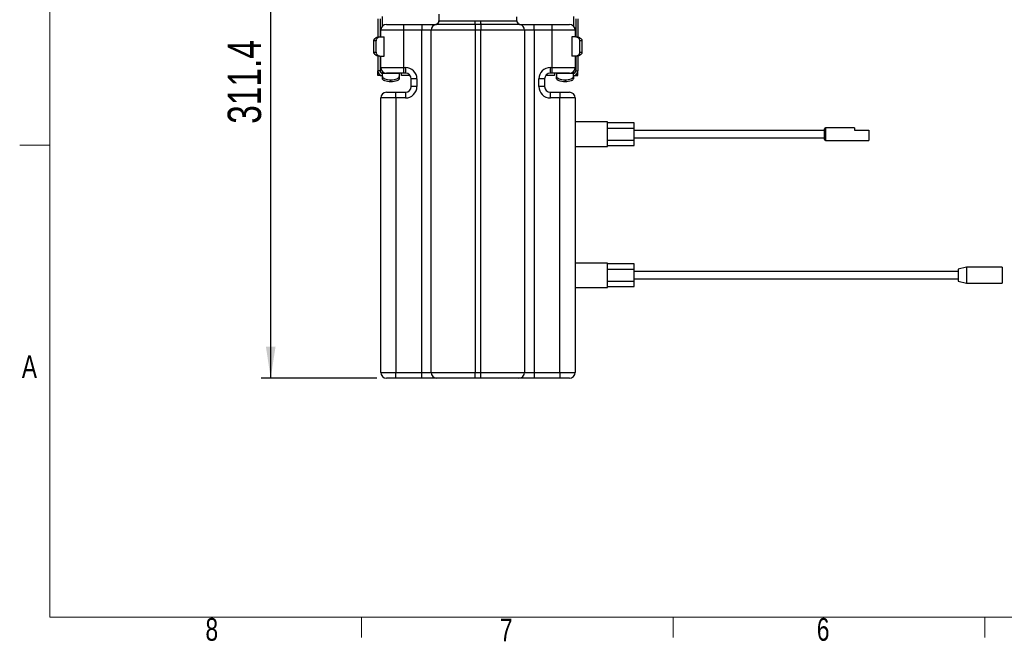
# Model space of a CAD drawing. Header units: millimetres. Extents: x 5 to 273, y 7 to 200.
# Tile 1 of 34: x 5 to 109, y 7 to 73. Entities that reach past the tile are written whole.
import ezdxf

# ---------------------------------------------------------------- set-up
doc = ezdxf.new("R2010")
doc.units = ezdxf.units.MM
doc.layers.add('FORMAT', color=7, linetype='Continuous')
doc.styles.add('SLDTEXTSTYLE0', font='TXT', dxfattribs={"width": 0.75})
doc.dimstyles.new('SLDDIMSTYLE1', dxfattribs={"dimtxt": 3.5, "dimasz": 3.302, "dimexe": 0, "dimexo": 0.0625, "dimgap": 0.875, "dimtad": 1, "dimdec": 1, "dimlfac": 5, "dimrnd": 1e-09, "dimzin": 12, "dimdsep": 46, "dimtxsty": 'SLDTEXTSTYLE0', "dimsah": 1, "dimcen": 0.09, "dimadec": 0, "dimazin": 3, "dimtfac": 1, "dimtofl": 0, "dimtmove": 0, "dimatfit": 3, "dimfxl": 0, "dimfrac": 2, "dimtolj": 1, "dimtzin": 12, "dimarcsym": 0})

# ---------------------------------------------------------------- blocks, each defined once
blk = doc.blocks.new('_D_2')
at = {"layer": 'FORMAT'}
for p, q in [((40.54, 97.32), (30.54, 97.32)), ((31.54, 35.04), (31.54, 97.32)), ((42.68, 35.04), (30.54, 35.04))]:
    blk.add_line(p, q, dxfattribs=at)
for points in [[(31.54, 97.32), (31.04, 94.01), (32.05, 94.01)], [(31.54, 35.04), (32.05, 38.34), (31.04, 38.34)]]:
    blk.add_solid(points, dxfattribs=at)
at = {"layer": 'FORMAT', "insert": (27.03, 61.73), "char_height": 3.5, "attachment_point": 1, "rotation": 90, "style": 'SLDTEXTSTYLE0'}
blk.add_mtext('311.4', dxfattribs=at)

msp = doc.modelspace()

# ---------------------------------------------------------------- linework, layer by layer
at = {"color": 7, "linetype": 'Continuous', "lineweight": 18}
for p, q in [((8.38, 196.675), (8.38, 9.959)), ((8.38, 59.489), (5.205, 59.489)), ((270, 9.959), (8.38, 9.959)), ((41.083, 9.959), (41.083, 7.805)), ((73.785, 9.959), (73.785, 7.805)), ((106.488, 9.959), (106.488, 7.805))]:
    msp.add_line(p, q, dxfattribs=at)
at = {"color": 7, "linetype": 'Continuous', "lineweight": 25}
for p, q in [((42.784, 72.759), (42.784, 70.839)), ((43.024, 72.759), (43.024, 70.839)), ((49.194, 73.249), (49.194, 72.543)), ((53.011, 72.519), (53.558, 72.519)), ((57.374, 72.543), (57.374, 72.947)), ((63.544, 72.759), (63.544, 70.839)), ((63.784, 72.759), (63.784, 70.839)), ((43.084, 70.839), (43.084, 71.559)), ((45.484, 71.559), (43.084, 71.559)), ((43.684, 72.159), (45.484, 72.159)), ((45.484, 72.159), (45.484, 71.559)), ((45.484, 72.159), (47.384, 72.159)), ((45.484, 71.559), (45.484, 67.639)), ((47.384, 71.559), (45.484, 71.559)), ((47.384, 72.159), (47.384, 71.559)), ((47.384, 72.159), (48.935, 72.159)), ((48.384, 71.559), (47.384, 71.559)), ((47.384, 35.639), (47.384, 71.559)), ((52.984, 71.559), (48.384, 71.559)), ((48.384, 35.639), (48.384, 71.559)), ((52.984, 72.135), (52.984, 71.559)), ((53.584, 72.135), (52.984, 72.135)), ((53.584, 71.559), (52.984, 71.559)), ((52.984, 71.559), (52.984, 35.639)), ((53.584, 72.135), (53.584, 71.559)), ((53.584, 35.639), (53.584, 71.559)), ((58.184, 71.559), (53.584, 71.559)), ((57.641, 72.159), (59.184, 72.159)), ((57.691, 72.149), (57.698, 72.149)), ((58.184, 71.559), (58.184, 35.639)), ((59.184, 71.559), (58.184, 71.559)), ((59.184, 71.559), (59.184, 72.159)), ((59.184, 72.159), (61.084, 72.159)), ((59.184, 71.559), (59.184, 35.639)), ((61.084, 71.559), (59.184, 71.559)), ((61.084, 71.559), (61.084, 72.159)), ((61.084, 72.159), (62.884, 72.159)), ((63.484, 71.559), (61.084, 71.559)), ((61.084, 67.639), (61.084, 71.559)), ((63.484, 71.559), (63.484, 70.839)), ((42.594, 70.439), (42.363, 70.439)), ((42.363, 69.239), (42.363, 70.439)), ((42.594, 69.239), (42.594, 70.439)), ((42.784, 70.839), (42.844, 70.839)), ((42.844, 70.839), (43.008, 70.839)), ((43.008, 70.839), (43.439, 70.839)), ((43.439, 68.839), (43.439, 70.839)), ((63.13, 70.839), (63.13, 68.839)), ((63.56, 70.839), (63.13, 70.839)), ((63.56, 70.839), (63.725, 70.839)), ((63.784, 70.839), (63.725, 70.839)), ((63.975, 69.239), (63.975, 70.439)), ((64.206, 70.439), (63.975, 70.439)), ((64.206, 69.239), (64.206, 70.439)), ((42.363, 69.239), (42.594, 69.239)), ((63.975, 69.239), (64.206, 69.239)), ((42.784, 68.839), (42.844, 68.839)), ((42.784, 68.839), (42.784, 67.279)), ((43.008, 68.839), (42.844, 68.839)), ((43.008, 68.839), (43.439, 68.839)), ((43.024, 68.839), (43.024, 67.279)), ((43.084, 67.639), (43.084, 68.839)), ((63.56, 68.839), (63.13, 68.839)), ((63.484, 68.839), (63.484, 67.639)), ((63.544, 68.839), (63.544, 67.279)), ((63.725, 68.839), (63.56, 68.839)), ((63.784, 68.839), (63.725, 68.839)), ((63.784, 68.839), (63.784, 67.279)), ((43.024, 67.279), (42.784, 67.279)), ((42.784, 66.799), (42.784, 67.279)), ((43.084, 67.639), (45.484, 67.639)), ((45.484, 67.639), (45.484, 67.039)), ((45.484, 67.639), (45.684, 67.639)), ((45.684, 67.639), (45.684, 67.039)), ((60.884, 67.039), (60.884, 67.639)), ((60.884, 67.639), (61.084, 67.639)), ((61.084, 67.039), (61.084, 67.639)), ((61.084, 67.639), (63.484, 67.639)), ((63.544, 67.279), (63.784, 67.279)), ((63.784, 66.799), (63.784, 67.279)), ((43.024, 66.799), (42.784, 66.799)), ((43.024, 66.799), (43.024, 66.864)), ((43.024, 66.799), (43.264, 66.799)), ((43.264, 67.039), (43.684, 67.039)), ((43.264, 67.039), (43.264, 67.038)), ((43.264, 67.01), (43.264, 67.038)), ((45.024, 67.01), (43.264, 67.01)), ((43.264, 66.683), (43.264, 67.01)), ((43.264, 66.457), (43.264, 66.683)), ((45.484, 67.039), (43.684, 67.039)), ((44.144, 66.118), (44.144, 66.343)), ((45.024, 67.039), (45.024, 67.01)), ((45.024, 67.01), (45.024, 66.683)), ((45.024, 66.683), (45.024, 66.457)), ((45.264, 66.799), (45.264, 67.039)), ((46.164, 66.799), (45.264, 66.799)), ((45.684, 67.039), (45.484, 67.039)), ((46.884, 66.439), (46.284, 66.439)), ((46.284, 65.639), (46.284, 66.439)), ((46.884, 66.439), (46.884, 65.639)), ((59.684, 65.639), (59.684, 66.439)), ((60.284, 66.439), (59.684, 66.439)), ((60.284, 66.439), (60.284, 65.639)), ((61.304, 66.799), (60.404, 66.799)), ((61.084, 67.039), (60.884, 67.039)), ((62.884, 67.039), (61.084, 67.039)), ((61.304, 67.039), (61.304, 66.799)), ((61.544, 67.01), (61.544, 67.039)), ((61.544, 67.01), (61.544, 66.683)), ((63.304, 67.01), (61.544, 67.01)), ((61.544, 66.457), (61.544, 66.683)), ((62.424, 66.343), (62.424, 66.118)), ((62.884, 67.039), (63.304, 67.039)), ((63.304, 67.039), (63.304, 67.038)), ((63.304, 67.038), (63.304, 67.01)), ((63.304, 66.683), (63.304, 67.01)), ((63.304, 66.799), (63.544, 66.799)), ((63.304, 66.683), (63.304, 66.457)), ((63.544, 66.799), (63.544, 66.864)), ((63.544, 66.799), (63.784, 66.799)), ((46.884, 65.639), (46.284, 65.639)), ((60.284, 65.639), (59.684, 65.639)), ((44.684, 64.439), (43.084, 64.439)), ((43.084, 35.639), (43.084, 64.439)), ((43.684, 65.039), (44.684, 65.039)), ((44.684, 64.439), (44.684, 65.039)), ((44.684, 65.039), (45.684, 65.039)), ((44.684, 64.439), (44.684, 35.639)), ((45.684, 64.439), (44.684, 64.439)), ((45.684, 65.039), (45.684, 64.439)), ((60.884, 65.039), (61.884, 65.039)), ((60.884, 64.439), (60.884, 65.039)), ((61.884, 64.439), (60.884, 64.439)), ((61.884, 65.039), (61.884, 64.439)), ((61.884, 65.039), (62.884, 65.039)), ((63.484, 64.439), (61.884, 64.439)), ((61.884, 35.639), (61.884, 64.439)), ((63.484, 64.439), (63.484, 35.639)), ((66.884, 61.919), (63.484, 61.919)), ((66.884, 60.639), (66.884, 61.919)), ((69.664, 61.839), (66.884, 61.839)), ((66.884, 61.272), (69.664, 61.272)), ((69.664, 61.272), (69.664, 61.839)), ((69.664, 60.007), (69.664, 61.272)), ((89.664, 61.029), (69.664, 61.029)), ((89.664, 60.069), (89.664, 61.209)), ((92.784, 61.309), (89.764, 61.309)), ((92.784, 61.309), (92.784, 61.069)), ((92.784, 61.069), (94.284, 61.069)), ((94.284, 61.069), (94.284, 59.969)), ((66.884, 59.359), (66.884, 60.639)), ((66.884, 60.007), (69.664, 60.007)), ((69.664, 60.249), (89.664, 60.249)), ((69.664, 59.439), (69.664, 60.007)), ((89.764, 59.969), (94.284, 59.969)), ((63.484, 59.359), (66.884, 59.359)), ((66.884, 59.439), (69.664, 59.439)), ((66.884, 47.119), (63.484, 47.119)), ((66.884, 45.839), (66.884, 47.119)), ((69.664, 47.039), (66.884, 47.039)), ((69.664, 46.472), (69.664, 47.039)), ((104.564, 46.669), (103.664, 46.479)), ((108.304, 46.669), (104.564, 46.669)), ((104.564, 46.669), (104.564, 45.009)), ((108.304, 46.669), (108.304, 45.009)), ((66.884, 46.472), (69.664, 46.472)), ((66.884, 44.559), (66.884, 45.839)), ((69.664, 45.207), (69.664, 46.472)), ((103.664, 46.229), (69.664, 46.229)), ((103.664, 46.479), (103.664, 45.199)), ((63.484, 44.559), (66.884, 44.559)), ((66.884, 45.207), (69.664, 45.207)), ((66.884, 44.639), (69.664, 44.639)), ((69.664, 45.449), (103.664, 45.449)), ((69.664, 44.639), (69.664, 45.207)), ((103.664, 45.199), (104.564, 45.009)), ((104.564, 45.009), (108.304, 45.009)), ((43.084, 35.639), (44.684, 35.639)), ((44.684, 35.039), (44.684, 35.639)), ((44.684, 35.639), (47.384, 35.639)), ((47.384, 35.039), (47.384, 35.639)), ((47.384, 35.639), (48.384, 35.639)), ((48.384, 35.639), (52.984, 35.639)), ((52.984, 35.639), (53.584, 35.639)), ((52.984, 35.039), (52.984, 35.639)), ((53.584, 35.039), (53.584, 35.639)), ((53.584, 35.639), (58.184, 35.639)), ((58.184, 35.639), (59.184, 35.639)), ((59.184, 35.639), (59.184, 35.039)), ((59.184, 35.639), (61.884, 35.639)), ((61.884, 35.639), (63.484, 35.639)), ((61.884, 35.639), (61.884, 35.039)), ((44.684, 35.039), (43.684, 35.039)), ((47.384, 35.039), (44.684, 35.039)), ((48.984, 35.039), (47.384, 35.039)), ((52.984, 35.039), (48.984, 35.039)), ((53.584, 35.039), (52.984, 35.039)), ((57.584, 35.039), (53.584, 35.039)), ((59.184, 35.039), (57.584, 35.039)), ((61.884, 35.039), (59.184, 35.039)), ((62.884, 35.039), (61.884, 35.039))]:
    msp.add_line(p, q, dxfattribs=at)
at = {"color": 8, "linetype": 'Continuous', "lineweight": 25}
for p, q in [((43.264, 71.988), (43.264, 72.999)), ((49.206, 72.543), (49.198, 72.542)), ((57.37, 72.542), (57.363, 72.543)), ((63.304, 72.999), (63.304, 71.988)), ((43.264, 67.039), (43.264, 67.211)), ((63.304, 67.211), (63.304, 67.039)), ((89.764, 61.309), (89.764, 59.969))]:
    msp.add_line(p, q, dxfattribs=at)
at = {"color": 7, "linetype": 'Continuous', "lineweight": 25, "flags": 128}
for points in [[(43.264, 66.683), (43.281, 66.621), (43.329, 66.562), (43.409, 66.506), (43.516, 66.456), (43.648, 66.414), (43.8, 66.38), (43.967, 66.356), (44.144, 66.343)], [(44.144, 66.118), (43.967, 66.131), (43.8, 66.154), (43.648, 66.188), (43.516, 66.23), (43.409, 66.28), (43.329, 66.336), (43.281, 66.396), (43.264, 66.457)], [(44.144, 66.343), (44.321, 66.356), (44.489, 66.38), (44.641, 66.414), (44.773, 66.456), (44.88, 66.506), (44.959, 66.562), (45.008, 66.621), (45.024, 66.683)], [(45.024, 66.457), (45.008, 66.396), (44.959, 66.336), (44.88, 66.28), (44.773, 66.23), (44.641, 66.188), (44.489, 66.154), (44.321, 66.131), (44.144, 66.118)], [(61.544, 66.683), (61.561, 66.621), (61.609, 66.562), (61.689, 66.506), (61.796, 66.456), (61.928, 66.414), (62.08, 66.38), (62.247, 66.356), (62.424, 66.343)], [(62.424, 66.118), (62.247, 66.131), (62.08, 66.154), (61.928, 66.188), (61.796, 66.23), (61.689, 66.28), (61.609, 66.336), (61.561, 66.396), (61.544, 66.457)], [(62.424, 66.343), (62.601, 66.356), (62.769, 66.38), (62.921, 66.414), (63.053, 66.456), (63.16, 66.506), (63.239, 66.562), (63.288, 66.621), (63.304, 66.683)], [(63.304, 66.457), (63.288, 66.396), (63.239, 66.336), (63.16, 66.28), (63.053, 66.23), (62.921, 66.188), (62.769, 66.154), (62.601, 66.131), (62.424, 66.118)]]:
    msp.add_lwpolyline(points, dxfattribs=at)
at = {"color": 7, "linetype": 'Continuous', "lineweight": 25}
for centre, radius, start, end in [((48.799, 72.542), 0.4, 280.71509, 0.04637), ((50.426, 72.506), 2.585, 351.74951, 0.28794), ((56.143, 72.506), 2.585, 179.71206, 188.25049), ((57.77, 72.542), 0.4, 179.95363, 259.28491), ((43.684, 71.559), 0.6, 90, 180), ((48.984, 71.559), 0.6, 100.69282, 180), ((57.584, 71.559), 0.6, 0, 79.30718), ((62.884, 71.559), 0.6, 0, 90), ((43.264, 67.279), 0.48, 180, 270), ((43.264, 67.279), 0.24, 180, 270), ((43.684, 67.639), 0.6, 180, 270), ((45.684, 66.439), 1.2, 0, 90), ((60.884, 66.439), 1.2, 90, 180), ((62.884, 67.639), 0.6, 270, 0), ((63.304, 67.279), 0.48, 270, 0), ((63.304, 67.279), 0.24, 270, 0), ((45.684, 66.439), 0.6, 0, 90), ((60.884, 66.439), 0.6, 90, 180), ((45.684, 65.639), 1.2, 270, 0), ((45.684, 65.639), 0.6, 270, 0), ((60.884, 65.639), 1.2, 180, 270), ((60.884, 65.639), 0.6, 180, 270), ((43.684, 64.439), 0.6, 90, 180), ((62.884, 64.439), 0.6, 0, 90), ((89.764, 61.209), 0.1, 90, 180), ((89.764, 60.069), 0.1, 180, 270), ((43.684, 35.639), 0.6, 180, 270), ((48.984, 35.639), 0.6, 180, 270), ((57.584, 35.639), 0.6, 270, 0), ((62.884, 35.639), 0.6, 270, 0)]:
    msp.add_arc(centre, radius, start, end, dxfattribs=at)
for points, knots in [([(49.188, 72.543), (49.189, 72.519), (49.193, 72.456), (49.158, 72.365), (49.104, 72.283), (49.045, 72.227), (48.992, 72.192), (48.953, 72.174), (48.93, 72.165), (48.913, 72.16), (48.897, 72.155), (48.889, 72.154), (48.891, 72.154), (48.891, 72.154)], [0, 0, 0, 0, 0.0833203, 0.2171315, 0.3293895, 0.4242698, 0.5010394, 0.5545205, 0.5941678, 0.6406647, 0.7184373, 0.8896771, 1, 1, 1, 1]), ([(49.198, 72.542), (49.22, 72.544), (49.263, 72.548), (49.472, 72.55), (49.782, 72.551), (50.193, 72.551), (50.692, 72.549), (51.263, 72.545), (51.893, 72.539), (52.484, 72.53), (52.862, 72.522), (53.011, 72.519)], [0, 0, 0, 0, 0.1155598, 0.2311196, 0.346681, 0.4622424, 0.577811, 0.6933794, 0.8089455, 0.9245116, 1, 1, 1, 1]), ([(53.558, 72.519), (53.786, 72.524), (54.243, 72.533), (54.9, 72.541), (55.511, 72.547), (56.06, 72.55), (56.528, 72.551), (56.907, 72.551), (57.179, 72.549), (57.329, 72.546), (57.359, 72.543), (57.37, 72.542)], [0, 0, 0, 0, 0.11554687, 0.23109379, 0.34664051, 0.4621873, 0.57774736, 0.69330744, 0.80887568, 0.92444387, 1, 1, 1, 1]), ([(57.675, 72.155), (57.674, 72.155), (57.672, 72.155), (57.65, 72.161), (57.627, 72.17), (57.587, 72.187), (57.527, 72.224), (57.453, 72.295), (57.388, 72.404), (57.379, 72.496), (57.375, 72.542)], [0, 0, 0, 0, 0.2122887, 0.2988515, 0.3593034, 0.4166387, 0.5156962, 0.6378072, 0.8205974, 1, 1, 1, 1]), ([(52.984, 72.135), (52.824, 72.137), (52.421, 72.142), (51.783, 72.147), (51.102, 72.151), (50.476, 72.153), (49.935, 72.154), (49.485, 72.154), (49.154, 72.154), (48.932, 72.152), (48.893, 72.15), (48.873, 72.149)], [0, 0, 0, 0, 0.0747597, 0.1881409, 0.304978, 0.4190267, 0.5366005, 0.6508418, 0.7686292, 0.8825579, 1, 1, 1, 1]), ([(57.696, 72.149), (57.686, 72.15), (57.661, 72.152), (57.507, 72.153), (57.218, 72.154), (56.808, 72.154), (56.3, 72.154), (55.7, 72.152), (55.039, 72.148), (54.326, 72.143), (53.834, 72.138), (53.584, 72.135)], [0, 0, 0, 0, 0.075503, 0.1895956, 0.307218, 0.4214489, 0.5392249, 0.6530808, 0.7704427, 0.8835088, 1, 1, 1, 1]), ([(42.363, 70.439), (42.363, 70.469), (42.368, 70.497), (42.388, 70.552), (42.402, 70.577), (42.435, 70.624), (42.453, 70.646), (42.494, 70.687), (42.515, 70.706), (42.562, 70.741), (42.586, 70.757), (42.635, 70.785), (42.661, 70.797), (42.713, 70.817), (42.74, 70.825), (42.792, 70.836), (42.818, 70.839), (42.844, 70.839)], [0, 0, 0, 0, 0.125, 0.125, 0.25, 0.25, 0.375, 0.375, 0.5, 0.5, 0.625, 0.625, 0.75, 0.75, 0.875, 0.875, 1, 1, 1, 1]), ([(43.008, 70.839), (42.985, 70.839), (42.962, 70.837), (42.914, 70.826), (42.89, 70.818), (42.843, 70.798), (42.82, 70.786), (42.775, 70.758), (42.754, 70.742), (42.694, 70.688), (42.659, 70.645), (42.621, 70.573), (42.611, 70.547), (42.597, 70.494), (42.594, 70.467), (42.594, 70.439)], [0, 0, 0, 0, 0.125, 0.125, 0.25, 0.25, 0.375, 0.375, 0.5, 0.5, 0.75, 0.75, 0.875, 0.875, 1, 1, 1, 1]), ([(63.975, 70.439), (63.975, 70.467), (63.971, 70.494), (63.958, 70.547), (63.948, 70.573), (63.91, 70.645), (63.875, 70.688), (63.815, 70.742), (63.793, 70.758), (63.749, 70.786), (63.726, 70.798), (63.679, 70.818), (63.655, 70.826), (63.607, 70.837), (63.584, 70.839), (63.56, 70.839)], [0, 0, 0, 0, 0.125, 0.125, 0.25, 0.25, 0.5, 0.5, 0.625, 0.625, 0.75, 0.75, 0.875, 0.875, 1, 1, 1, 1]), ([(63.725, 70.839), (63.75, 70.839), (63.776, 70.836), (63.829, 70.825), (63.855, 70.817), (63.934, 70.787), (63.984, 70.758), (64.076, 70.689), (64.118, 70.648), (64.167, 70.577), (64.181, 70.551), (64.2, 70.497), (64.206, 70.469), (64.206, 70.439)], [0, 0, 0, 0, 0.125, 0.125, 0.25, 0.25, 0.5, 0.5, 0.75, 0.75, 0.875, 0.875, 1, 1, 1, 1]), ([(42.844, 68.839), (42.818, 68.839), (42.792, 68.842), (42.74, 68.853), (42.713, 68.861), (42.635, 68.892), (42.584, 68.921), (42.493, 68.99), (42.451, 69.031), (42.402, 69.102), (42.388, 69.127), (42.369, 69.181), (42.363, 69.21), (42.363, 69.239)], [0, 0, 0, 0, 0.125, 0.125, 0.25, 0.25, 0.5, 0.5, 0.75, 0.75, 0.875, 0.875, 1, 1, 1, 1]), ([(42.594, 69.239), (42.594, 69.212), (42.597, 69.185), (42.611, 69.132), (42.621, 69.106), (42.659, 69.034), (42.694, 68.991), (42.754, 68.937), (42.775, 68.921), (42.82, 68.892), (42.843, 68.88), (42.89, 68.86), (42.914, 68.853), (42.961, 68.842), (42.985, 68.839), (43.008, 68.839)], [0, 0, 0, 0, 0.125, 0.125, 0.25, 0.25, 0.5, 0.5, 0.625, 0.625, 0.75, 0.75, 0.875, 0.875, 1, 1, 1, 1]), ([(63.56, 68.839), (63.584, 68.839), (63.607, 68.842), (63.655, 68.853), (63.679, 68.86), (63.726, 68.88), (63.749, 68.892), (63.793, 68.921), (63.815, 68.937), (63.875, 68.991), (63.91, 69.034), (63.948, 69.106), (63.958, 69.132), (63.971, 69.185), (63.975, 69.212), (63.975, 69.239)], [0, 0, 0, 0, 0.125, 0.125, 0.25, 0.25, 0.375, 0.375, 0.5, 0.5, 0.75, 0.75, 0.875, 0.875, 1, 1, 1, 1]), ([(64.206, 69.239), (64.206, 69.21), (64.2, 69.182), (64.181, 69.127), (64.167, 69.102), (64.134, 69.054), (64.115, 69.032), (64.075, 68.992), (64.053, 68.973), (64.007, 68.938), (63.983, 68.922), (63.933, 68.894), (63.908, 68.882), (63.856, 68.862), (63.829, 68.853), (63.776, 68.842), (63.75, 68.839), (63.725, 68.839)], [0, 0, 0, 0, 0.125, 0.125, 0.25, 0.25, 0.375, 0.375, 0.5, 0.5, 0.625, 0.625, 0.75, 0.75, 0.875, 0.875, 1, 1, 1, 1])]:
    msp.add_open_spline(points, degree=3, knots=knots, dxfattribs=at)

# ---------------------------------------------------------------- texts
at = {"color": 7, "linetype": 'Continuous', "lineweight": 0, "char_height": 2.381, "attachment_point": 1, "style": 'SLDTEXTSTYLE0'}
for s, insert in [('A', (5.43, 37.424)), ('8', (24.698, 9.858)), ('7', (55.59, 9.8)), ('6', (88.842, 9.864))]:
    msp.add_mtext(s, dxfattribs=dict(at, insert=insert))

# ---------------------------------------------------------------- dimensions: what is measured, and where the dimension line sits
at = {"layer": 'FORMAT'}
dim = msp.add_linear_dim(base=(31.544, 97.316), p1=(43.684, 35.039), p2=(41.544, 97.316), angle=90, dimstyle='SLDDIMSTYLE1', dxfattribs=at)
dim.commit()
dim.dimension.update_dxf_attribs({"geometry": '_D_2', "text_midpoint": (31.544, 67.545), "dimtype": 160})

doc.saveas('drawing.dxf')
